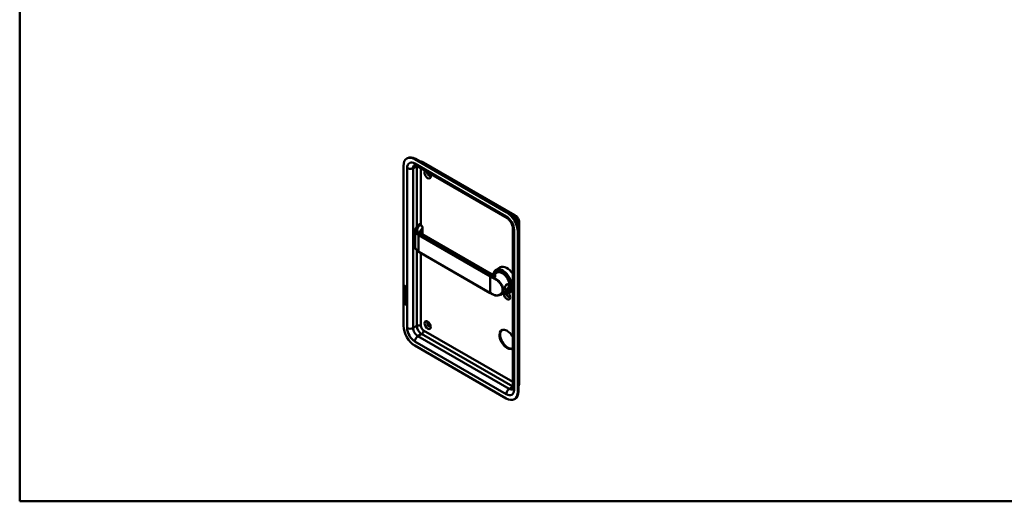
# Model space of a CAD drawing. Header units: millimetres. Extents: x 20 to 833, y 20 to 574.
# Tile 1 of 4: x 20 to 434, y 20 to 223. Entities that reach past the tile are written whole.
import ezdxf

# ---------------------------------------------------------------- set-up
doc = ezdxf.new("R2010")
doc.units = ezdxf.units.MM
doc.header["$LTSCALE"] = 2
for name, color, linetype, lineweight in [('Sichtbare Kanten(DIN)', 7, 'Continuous', 50), ('Sichtbare tangentiale Kanten(DIN)', 7, 'Continuous', 50), ('Skizziergeometrie(DIN)', 7, 'Continuous', 50)]:
    doc.layers.add(name, color=color, linetype=linetype, lineweight=lineweight)

# ---------------------------------------------------------------- blocks, each defined once
blk = doc.blocks.new('Ränder Standardrahmen')
at = {"layer": 'Skizziergeometrie(DIN)', "flags": 128}
blk.add_lwpolyline([(10, 10), (10, 287), (410, 287), (410, 10), (10, 10)], dxfattribs=at)

msp = doc.modelspace()

# ---------------------------------------------------------------- linework, layer by layer
at = {"layer": 'Sichtbare Kanten(DIN)'}
for p, q in [((182.8904, 164.1996), (183.1733, 164.3629)), ((224.757, 141.6541), (186.2904, 163.8628)), ((225.0399, 141.8174), (186.5733, 164.0261)), ((189.8774, 162.5639), (228.344, 140.3552)), ((181.4821, 161.0867), (181.4821, 93.8074)), ((186.6632, 161.2425), (225.1298, 139.0338)), ((230.234, 137.0817), (230.234, 69.8024)), ((186.3835, 127.1166), (186.3835, 133.9003)), ((188.7678, 136.2766), (188.4004, 136.4887)), ((189.5491, 132.3402), (189.5491, 134.94)), ((227.4825, 134.9588), (227.4825, 67.6795)), ((229.5654, 66.0465), (229.5654, 133.3259)), ((229.8482, 66.2098), (229.8482, 133.4892)), ((218.3323, 115.7222), (189.1532, 132.5688)), ((218.0102, 107.5963), (187.8875, 124.9877)), ((220.86, 116.2341), (219.9515, 115.7095)), ((222.2399, 118.4164), (220.4297, 117.3713)), ((220.9863, 116.5379), (220.8165, 116.4399)), ((181.9099, 109.1576), (181.9103, 109.8119)), ((181.9523, 109.1821), (181.9099, 109.1576)), ((182.7184, 108.6901), (181.9099, 109.1576)), ((181.9103, 109.8119), (182.0089, 109.755)), ((181.9105, 110.0489), (181.9111, 110.4775)), ((181.9529, 110.0734), (181.9105, 110.0489)), ((182.719, 109.5814), (181.9105, 110.0489)), ((181.9536, 110.502), (181.9111, 110.4775)), ((181.9523, 109.1821), (181.9527, 109.7874)), ((182.7184, 108.7391), (181.9523, 109.1821)), ((181.9529, 110.0734), (181.9536, 110.502)), ((182.719, 109.6304), (181.9529, 110.0734)), ((181.9579, 108.0455), (182.0537, 107.9574)), ((181.9584, 108.8768), (182.0542, 108.7888)), ((182.0089, 109.755), (182.0085, 109.2237)), ((182.0085, 109.2237), (182.2615, 109.0774)), ((182.0096, 110.4063), (182.0094, 110.1163)), ((182.0094, 110.1163), (182.2973, 109.9499)), ((182.014, 108.4099), (182.016, 108.403)), ((182.0971, 110.5562), (182.0547, 110.5317)), ((182.2384, 108.2805), (182.1959, 108.256)), ((182.241, 108.2822), (182.1986, 108.2577)), ((182.2074, 108.2663), (182.2105, 108.27)), ((182.2498, 108.2908), (182.2529, 108.2945)), ((182.2615, 109.0774), (182.2618, 109.5498)), ((182.3039, 109.1019), (182.2615, 109.0774)), ((182.2618, 109.5498), (182.3604, 109.4928)), ((182.2973, 109.9499), (182.2975, 110.2399)), ((182.3397, 109.9744), (182.2973, 109.9499)), ((182.3039, 109.1019), (182.3042, 109.5253)), ((182.3397, 109.9744), (182.3399, 110.2644)), ((182.3604, 109.4928), (182.3601, 109.0204)), ((182.3601, 109.0204), (182.6199, 108.8702)), ((182.3814, 110.3092), (182.7195, 110.3721)), ((182.3964, 110.1703), (182.3962, 109.8927)), ((182.3962, 109.8927), (182.7191, 109.706)), ((182.7194, 110.2304), (182.3964, 110.1703)), ((182.4388, 110.1948), (182.3964, 110.1703)), ((182.4727, 108.4993), (182.4303, 108.4748)), ((182.7194, 110.247), (182.4388, 110.1948)), ((182.5039, 108.4629), (182.5006, 108.4648)), ((182.5463, 108.4874), (182.5039, 108.4629)), ((182.5463, 108.4874), (182.543, 108.4893)), ((182.6007, 107.9391), (182.5582, 107.9146)), ((182.6199, 108.8702), (182.6203, 109.4079)), ((182.6623, 108.8947), (182.6199, 108.8702)), ((182.6203, 109.4079), (182.7188, 109.3509)), ((182.6623, 108.8947), (182.6627, 109.3833)), ((182.7188, 109.3509), (182.7184, 108.6901)), ((182.7191, 109.706), (182.719, 109.5814)), ((182.7195, 110.3721), (182.7194, 110.2304)), ((222.0133, 111.8193), (222.0133, 111.8192)), ((225.26, 108.613), (222.2519, 106.8763)), ((225.5863, 108.5705), (225.4165, 108.4725)), ((227.4825, 108.5106), (226.0297, 107.6718)), ((181.7562, 103.557), (181.886, 104.1786)), ((181.7986, 103.5815), (181.7562, 103.557)), ((181.7986, 103.5815), (181.9193, 104.1594)), ((182.8546, 102.9709), (181.7986, 103.5815)), ((181.886, 104.1786), (182.7363, 103.6869)), ((181.9064, 104.6386), (181.9065, 104.7617)), ((181.9488, 104.6631), (181.9064, 104.6386)), ((182.7149, 104.171), (181.9064, 104.6386)), ((181.9065, 104.7617), (182.258, 104.5584)), ((181.9068, 105.2702), (181.9069, 105.3933)), ((181.9492, 105.2947), (181.9068, 105.2702)), ((182.2584, 105.0669), (181.9068, 105.2702)), ((181.9069, 105.3933), (182.7154, 104.9257)), ((181.9074, 105.6521), (181.9079, 106.3064)), ((181.9499, 105.6766), (181.9074, 105.6521)), ((182.7159, 105.1846), (181.9074, 105.6521)), ((181.9079, 106.3064), (182.0064, 106.2494)), ((181.908, 106.4929), (181.9081, 106.616)), ((181.9504, 106.5174), (181.908, 106.4929)), ((182.3735, 106.2237), (181.908, 106.4929)), ((181.9081, 106.616), (182.3804, 106.3429)), ((181.9084, 107.1245), (181.9085, 107.2476)), ((181.9509, 107.149), (181.9084, 107.1245)), ((182.3807, 106.8514), (181.9084, 107.1245)), ((181.9085, 107.2476), (182.374, 106.9784)), ((181.9488, 104.6631), (181.9488, 104.7372)), ((182.7149, 104.22), (181.9488, 104.6631)), ((181.9492, 105.2947), (181.9493, 105.3688)), ((182.3008, 105.0914), (181.9492, 105.2947)), ((181.9499, 105.6766), (181.9503, 106.2819)), ((182.716, 105.2336), (181.9499, 105.6766)), ((181.9504, 106.5174), (181.9505, 106.5915)), ((182.4159, 106.2482), (181.9504, 106.5174)), ((181.9509, 107.149), (181.9509, 107.2231)), ((182.4231, 106.8759), (181.9509, 107.149)), ((182.0064, 106.2494), (182.0061, 105.7182)), ((182.0061, 105.7182), (182.2591, 105.5719)), ((182.0134, 107.5785), (182.0155, 107.5717)), ((182.2378, 107.4492), (182.1954, 107.4247)), ((182.2404, 107.4508), (182.198, 107.4263)), ((182.2068, 107.4349), (182.2099, 107.4386)), ((182.2493, 107.4594), (182.2523, 107.4631)), ((182.258, 104.5584), (182.2584, 105.0669)), ((182.3005, 104.5829), (182.258, 104.5584)), ((182.3008, 105.0914), (182.2584, 105.0669)), ((182.2591, 105.5719), (182.2594, 106.0443)), ((182.3015, 105.5964), (182.2591, 105.5719)), ((182.2594, 106.0443), (182.358, 105.9873)), ((182.3005, 104.5829), (182.3008, 105.0914)), ((182.3015, 105.5964), (182.3018, 106.0197)), ((182.358, 105.9873), (182.3577, 105.5149)), ((182.3577, 105.5149), (182.6175, 105.3647)), ((182.3592, 105.0086), (182.3588, 104.5001)), ((182.3588, 104.5001), (182.715, 104.2941)), ((182.4016, 105.0331), (182.3592, 105.0086)), ((182.7153, 104.8026), (182.3592, 105.0086)), ((182.7154, 104.8516), (182.4016, 105.0331)), ((182.4721, 107.668), (182.4297, 107.6435)), ((182.5033, 107.6315), (182.5, 107.6335)), ((182.5458, 107.656), (182.5033, 107.6315)), ((182.5458, 107.656), (182.5425, 107.658)), ((182.6001, 107.1078), (182.5577, 107.0833)), ((182.6173, 106.327), (182.5749, 106.3025)), ((182.6175, 105.3647), (182.6178, 105.9024)), ((182.6599, 105.3892), (182.6175, 105.3647)), ((182.6178, 105.9024), (182.7164, 105.8454)), ((182.6296, 106.4513), (182.6296, 106.4545)), ((182.6599, 105.3892), (182.6602, 105.8779)), ((182.672, 106.4758), (182.672, 106.479)), ((182.715, 104.2941), (182.7149, 104.171)), ((182.7154, 104.9257), (182.7153, 104.8026)), ((182.7164, 105.8454), (182.7159, 105.1846)), ((182.7363, 103.6869), (182.8635, 102.9167)), ((182.8635, 102.9167), (181.7562, 103.557)), ((181.8858, 103.0158), (181.8861, 103.3886)), ((181.9283, 103.0403), (181.8858, 103.0158)), ((182.7335, 102.5256), (181.8858, 103.0158)), ((181.8861, 103.3886), (182.7338, 102.8985)), ((181.9283, 103.0403), (181.9285, 103.3641)), ((182.7335, 102.5747), (181.9283, 103.0403)), ((182.7338, 102.8985), (182.7335, 102.5256)), ((186.2904, 85.4792), (224.757, 63.2704)), ((228.157, 62.9337), (228.4399, 63.0969))]:
    msp.add_line(p, q, dxfattribs=at)
for centre, major_axis, ratio, start_param, end_param in [((186.2904, 158.3106), (-3.4, 5.889), 0.57735027, 5.49778714, 7.06858347), ((186.5733, 158.4739), (-3.4, 5.889), 0.57735027, 5.49778714, 6.28318531), ((191.6644, 157.4942), (-0.93, 1.6108), 0.57735027, 0.18267233, 4.52971665), ((192.2301, 157.8208), (0.53, -0.918), 0.57735027, 3.68460982, 6.73908916), ((224.757, 136.1019), (-3.4, 5.889), 0.57735027, 3.92699082, 5.49778714), ((225.0399, 136.2652), (-3.4, 5.889), 0.57735027, 3.92699082, 5.49778714), ((188.5532, 131.5296), (0.6, 1.0392), 0.57735027, 0, 0.00654378), ((223.2297, 112.5215), (2.8, -4.8497), 0.57735027, 5.61623896, 10.04914156), ((223.1731, 112.4889), (-2.76, 4.7805), 0.57735027, 2.49327607, 6.88867942), ((223.1731, 112.4889), (2.34, -4.053), 0.57735027, 5.93552067, 9.7724426), ((223.1165, 112.4562), (2.3, -3.9837), 0.57735027, 5.98722239, 9.72074088), ((223.06, 112.4235), (-2.26, 3.9144), 0.57735027, 2.91065117, 6.51412679), ((223.2014, 112.5052), (-2.32, 4.0184), 0.57735027, 5.50208825, 6.53893785), ((223.3428, 112.5868), (-2.32, 4.0184), 0.57735027, 0.03048346, 0.13720341), ((223.06, 112.4235), (-2.2, 3.8105), 0.57735027, 3.14159265, 6.28318531), ((223.2863, 112.5542), (-2.3, 3.9837), 0.57735027, 6.06313288, 6.28318531), ((225.0399, 113.5666), (-2.8, 4.8497), 0.57735027, 4.83304027, 6.28318531), ((223.06, 112.4235), (-2.26, 3.9144), 0.57735027, 0.88674395, 0.88678279), ((223.06, 112.4235), (-2.2, 3.8105), 0.57735027, 0.88852787, 0.88858887), ((223.06, 112.4235), (-2.2, 3.8105), 0.57735027, 0.46715684, 0.4671714), ((223.3427, 112.5869), (-2.3199, 4.0182), 0.57735027, 0.62164351, 0.62165268), ((223.3428, 112.5868), (-2.32, 4.0184), 0.57735027, 0.96967534, 0.96977024), ((182.3721, 109.2191), (0.2782, 0.9168), 0.28123518, 2.66975123, 2.73071061), ((182.343, 109.9615), (0.2852, -0.572), 0.30187261, 2.71284517, 3.68558962), ((182.2248, 108.5474), (0.0594, 0.2992), 0.72216986, 2.21126272, 2.67155642), ((182.3854, 109.9859), (0.2852, -0.572), 0.30187261, 2.71284517, 3.16006148), ((181.949, 110.1625), (-0.0331, -0.5223), 0.85529421, 1.90916157, 2.73996911), ((182.1909, 108.2838), (0.0248, 0.0325), 0.58391362, 4.30858986, 4.616668), ((182.2333, 108.3083), (0.0248, 0.0325), 0.58391362, 4.30858986, 4.616668), ((182.3173, 108.0197), (0.1452, 0.4621), 0.61504332, 5.609575, 6.13096279), ((182.3598, 108.0442), (0.1452, 0.4621), 0.61504332, 5.609575, 6.13096279), ((223.1731, 112.4887), (-2.7599, 4.7803), 0.57735027, 2.32049506, 2.32049965), ((223.2014, 111.0355), (0.6, 1.0392), 0.57735027, 3.76572754, 3.76599218), ((223.3428, 112.5868), (1.95, -3.3775), 0.57735027, 5.43800228, 5.43806997), ((223.1731, 112.4889), (2.34, -4.053), 0.57735027, 5.50314458, 5.503166), ((223.1165, 112.4562), (2.3, -3.9837), 0.57735027, 5.52066714, 5.52068874), ((223.06, 112.4235), (-2.26, 3.9144), 0.57735027, 2.39727211, 2.39729357), ((223.1731, 112.4889), (2.34, -4.053), 0.57735027, 5.56515915, 5.5652126), ((223.1165, 112.4562), (2.3, -3.9837), 0.57735027, 5.5840361, 5.5840929), ((223.06, 112.4235), (-2.26, 3.9144), 0.57735027, 2.46208863, 2.46214952), ((223.06, 112.4235), (-2.2, 3.8105), 0.57735027, 2.46959254, 2.46969686), ((223.3428, 112.5868), (-2.32, 4.0184), 0.57735027, 2.38097701, 2.38111087), ((223.3428, 112.5868), (1.95, -3.3775), 0.57735027, 5.52741879, 5.52748529), ((223.3428, 112.5868), (-2.26, 3.9144), 0.57735027, 2.38410634, 2.38426901), ((223.3428, 112.5869), (1.95, -3.3775), 0.57735027, 5.78660762, 5.78662654), ((223.4001, 112.6177), (1.909, -3.3065), 0.57735027, 6.03206682, 6.03206908), ((223.2014, 112.5052), (2.32, -4.0184), 0.57735027, 6.02743276, 7.06428236), ((223.3428, 112.5868), (2.32, -4.0184), 0.57735027, 6.14598189, 6.25270185), ((223.2863, 112.5542), (2.3, -3.9837), 0.57735027, 0, 0.22005243), ((225.4076, 113.7789), (1.6, -2.7713), 0.57735027, 5.70989105, 5.70994472), ((225.0964, 113.3598), (1.5, -2.5981), 0.57735027, 5.93011142, 5.9302131), ((223.3428, 112.5868), (-1.9, 3.2909), 0.57735027, 3.75512067, 3.75554479), ((182.3958, 108.4543), (0.304, 0.9816), 0.27034664, 2.69055142, 2.74969239), ((182.2264, 107.7177), (0.0623, 0.3009), 0.72308786, 2.21992306, 2.67775437), ((182.1903, 107.4524), (0.0248, 0.0325), 0.58391363, 4.30858985, 4.61666799), ((182.2327, 107.4769), (0.0248, 0.0325), 0.58391363, 4.30858985, 4.61666799), ((181.2943, 108.3759), (1.3535, -2.2012), 0.21641253, 5.90202163, 6.62036098), ((181.2932, 106.0759), (1.3899, 0.5619), 0.64255747, 6.0293145, 6.74777842), ((176.0017, 116.7566), (6.5757, -10.4526), 0.07940507, 6.1336195, 6.4085525), ((181.3368, 108.4004), (1.3535, -2.2012), 0.21641253, 5.90202163, 6.23339148), ((182.3171, 107.1889), (0.1447, 0.4616), 0.61535087, 5.60882747, 6.13052027), ((182.3595, 107.2134), (0.1447, 0.4616), 0.61535087, 5.60882747, 6.13052027), ((176.0441, 116.7811), (6.5757, -10.4526), 0.07940507, 6.2801711, 6.4085525), ((225.0399, 106.5448), (0.93, -1.6108), 0.57735027, 3.65889986, 8.13845164), ((225.6056, 106.8714), (0.53, -0.918), 0.57735027, 3.79623485, 6.73908916), ((192.2301, 94.4606), (-0.53, 0.918), 0.57735027, 5.82728145, 9.88068182), ((186.2904, 91.0313), (3.4, -5.889), 0.57735027, 3.92699082, 5.49778714), ((225.3227, 88.2552), (-2.23, 3.8625), 0.57735027, 0.06346023, 3.07813242), ((225.0399, 88.0919), (2.23, -3.8625), 0.57735027, 1.47021859, 6.38376304), ((224.757, 68.8226), (3.4, -5.889), 0.57735027, 5.49778714, 7.06858347), ((225.0399, 68.9859), (3.4, -5.889), 0.57735027, 0, 0.78539816)]:
    msp.add_ellipse(centre, major_axis=major_axis, ratio=ratio, start_param=start_param, end_param=end_param, dxfattribs=at)
msp.add_ellipse((191.6644, 94.134), major_axis=(-0.93, 1.6108), ratio=0.57735027, dxfattribs=at)
for points, knots in [([(188.4567, 162.9387), (188.4739, 162.9393), (188.4911, 162.9397), (188.6915, 162.9419), (188.8656, 162.9229), (189.1908, 162.8572), (189.3421, 162.8105), (189.6241, 162.6992), (189.7549, 162.6347), (189.8774, 162.5639)], [4.226485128, 4.226485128, 4.226485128, 4.226485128, 4.241150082, 4.241150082, 4.398229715, 4.398229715, 4.555309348, 4.555309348, 4.71238898, 4.71238898, 4.71238898, 4.71238898]), ([(186.0962, 161.4442), (186.0962, 161.4442), (186.0994, 161.4446), (186.121, 161.4449), (186.1527, 161.4434), (186.2501, 161.4237), (186.3155, 161.4054), (186.4723, 161.3435), (186.5636, 161.3001), (186.6632, 161.2425)], [4.16678765, 4.16678765, 4.16678765, 4.16678765, 4.241150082, 4.241150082, 4.398229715, 4.398229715, 4.555309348, 4.555309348, 4.71238898, 4.71238898, 4.71238898, 4.71238898]), ([(225.1298, 139.0338), (225.2774, 138.9486), (225.4431, 138.8325), (225.7949, 138.5331), (225.9816, 138.3462), (226.3492, 137.9125), (226.5294, 137.6634), (226.8552, 137.131), (226.9999, 136.8472), (227.2337, 136.2851), (227.3232, 136.0068), (227.4413, 135.4986), (227.4721, 135.2672), (227.4818, 135.0312), (227.4825, 134.9943), (227.4825, 134.9588)], [4.71238898, 4.71238898, 4.71238898, 4.71238898, 4.94510052, 4.94510052, 5.19308133, 5.19308133, 5.45357656, 5.45357656, 5.7195776, 5.7195776, 5.98271469, 5.98271469, 6.234734, 6.234734, 6.28318531, 6.28318531, 6.28318531, 6.28318531]), ([(228.344, 140.3552), (228.5891, 140.2138), (228.8015, 140.0481), (229.1814, 139.6862), (229.3487, 139.4895), (229.644, 139.0712), (229.772, 138.8496), (229.9866, 138.3846), (230.0733, 138.1414), (230.1967, 137.6315), (230.234, 137.3647), (230.234, 137.0817)], [4.71238898, 4.71238898, 4.71238898, 4.71238898, 5.02654825, 5.02654825, 5.34070751, 5.34070751, 5.65486678, 5.65486678, 5.96902604, 5.96902604, 6.28318531, 6.28318531, 6.28318531, 6.28318531]), ([(186.3816, 133.9795), (186.3816, 134.2889), (186.465, 134.6028), (186.7799, 135.1904), (187.0384, 135.4601), (187.5174, 135.959), (187.7496, 136.2009), (187.9817, 136.4427)], [0, 0, 0, 0, 0.37378533, 0.37378533, 0.75568553, 0.75568553, 1.11486862, 1.11486862, 1.11486862, 1.11486862]), ([(188.059, 136.5027), (188.0536, 136.4996), (188.0482, 136.4963), (188.0375, 136.4894), (188.0322, 136.4858), (188.0217, 136.4782), (188.0164, 136.4742), (188.0061, 136.4658), (188.0011, 136.4614), (187.991, 136.4522), (187.9861, 136.4474), (187.9812, 136.4424)], [3.141592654, 3.141592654, 3.141592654, 3.141592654, 3.19744319, 3.19744319, 3.253293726, 3.253293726, 3.309144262, 3.309144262, 3.364994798, 3.364994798, 3.420845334, 3.420845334, 3.420845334, 3.420845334]), ([(188.0803, 136.5106), (188.1, 136.5201), (188.1207, 136.5274), (188.1721, 136.5395), (188.2036, 136.5422), (188.2706, 136.5385), (188.3064, 136.5303), (188.357, 136.511), (188.3736, 136.5033), (188.3897, 136.4946)], [0.0058212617, 0.0058212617, 0.0058212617, 0.0058212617, 0.0223399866, 0.0223399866, 0.0463175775, 0.0463175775, 0.0740560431, 0.0740560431, 0.0881594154, 0.0881594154, 0.0881594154, 0.0881594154]), ([(188.4887, 133.315), (188.4887, 133.2393), (188.4971, 133.1848), (188.6185, 133.0016), (188.6841, 132.9226), (188.8678, 132.7547), (188.9884, 132.6644), (189.1343, 132.579)], [0, 0, 0, 0, 0.328501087, 0.328501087, 0.50640193, 0.50640193, 0.689360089, 0.689360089, 0.689360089, 0.689360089]), ([(188.7664, 136.2771), (188.8739, 136.2151), (188.976, 136.1329), (189.1619, 135.9419), (189.2478, 135.8302), (189.3874, 135.5966), (189.4433, 135.4722), (189.5191, 135.231), (189.5421, 135.1114), (189.5486, 134.9776), (189.5491, 134.9594), (189.5491, 134.9412)], [0, 0, 0, 0, 0.102578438, 0.102578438, 0.206571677, 0.206571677, 0.306685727, 0.306685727, 0.401235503, 0.401235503, 0.416185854, 0.416185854, 0.416185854, 0.416185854]), ([(187.8875, 124.9877), (187.5058, 125.2081), (187.1796, 125.4691), (186.6796, 126.0491), (186.5043, 126.379), (186.3971, 126.8499), (186.3817, 126.9863), (186.3817, 127.1221)], [0, 0, 0, 0, 0.399407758, 0.399407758, 0.810137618, 0.810137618, 0.974433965, 0.974433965, 0.974433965, 0.974433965]), ([(218.3323, 115.7221), (218.4489, 115.6548), (218.5936, 115.5935), (218.9264, 115.509), (219.1207, 115.4933), (219.5285, 115.5297), (219.7479, 115.6009), (219.9204, 115.692), (219.9355, 115.7003), (219.9499, 115.7086)], [0, 0, 0, 0, 0.154554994, 0.154554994, 0.337717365, 0.337717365, 0.559653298, 0.559653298, 0.581824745, 0.581824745, 0.581824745, 0.581824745]), ([(182.543, 108.4893), (182.5344, 108.4943), (182.5256, 108.4987), (182.5172, 108.5017), (182.5097, 108.5043), (182.5025, 108.5057), (182.4957, 108.5057), (182.4875, 108.5057), (182.48, 108.5035), (182.4727, 108.4993)], [-0.0359044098, -0.0359044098, -0.0359044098, -0.0359044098, -0.0248669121, -0.0248669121, -0.0248669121, -0.0151139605, -0.0151139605, -0.0151139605, -0.0034286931, -0.0034286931, -0.0034286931, -0.0034286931]), ([(224.88, 111.2025), (224.7371, 111.1205), (224.475, 110.8593), (224.2143, 110.2977), (224.084, 109.6837), (224.084, 108.976), (224.3446, 108.6948), (224.8677, 108.8991), (225.4914, 109.3556), (226.0021, 110.0843), (226.0001, 110.7471), (225.8536, 111.0199), (225.5407, 111.3328), (225.1659, 111.3667), (224.8801, 111.2026), (224.8801, 111.2026), (224.88, 111.2025), (224.88, 111.2025)], [-2.11503969, -2.11503969, -2.11503969, -2.11503969, -1.96399314, -1.81291674, -1.66184035, -1.51076395, -1.20861116, -1.05753477, -0.90645837, -0.60430558, -0.45322919, -0.33992189, -0.30215279, 0, 0, 0, 0.00002985, 0.00002985, 0.00002985, 0.00002985]), ([(224.7802, 111.1037), (224.7803, 111.1038), (224.7803, 111.1038), (224.7803, 111.1038), (225.0355, 111.2506), (225.3365, 111.2257), (225.5384, 111.0633), (225.5636, 111.043), (225.5874, 111.0207), (225.6094, 110.9966), (225.6754, 110.9242), (225.7252, 110.8357), (225.754, 110.7363), (225.7923, 110.6037), (225.7926, 110.4512), (225.7543, 110.2973), (225.6777, 109.9895), (225.4447, 109.6758), (225.1805, 109.4379), (225.0484, 109.319), (224.9085, 109.2181), (224.7805, 109.1443), (224.6525, 109.0704), (224.5368, 109.0238), (224.441, 109.0112), (224.2493, 108.9859), (224.1376, 109.1002), (224.1006, 109.3418), (224.0956, 109.3742), (224.0919, 109.409), (224.0896, 109.4456)], [2.11503959, 2.11503959, 2.11503959, 2.11503959, 2.11506954, 2.11506954, 2.11506954, 2.41722233, 2.41722233, 2.41722233, 2.45499143, 2.45499143, 2.45499143, 2.56829872, 2.56829872, 2.56829872, 2.71937512, 2.71937512, 2.71937512, 3.02152791, 3.02152791, 3.02152791, 3.1726043, 3.1726043, 3.1726043, 3.3236807, 3.3236807, 3.3236807, 3.62583349, 3.62583349, 3.62583349, 3.66643932, 3.66643932, 3.66643932, 3.66643932]), ([(182.6296, 106.4545), (182.6296, 106.4697), (182.6289, 106.4854), (182.6243, 106.5323), (182.618, 106.5646), (182.5969, 106.6259), (182.5838, 106.6536), (182.5499, 106.7077), (182.5298, 106.7323), (182.4685, 106.795), (182.4233, 106.8268), (182.3807, 106.8514)], [-0.133946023, -0.133946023, -0.133946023, -0.133946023, -0.119961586, -0.119961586, -0.09310912, -0.09310912, -0.069646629, -0.069646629, -0.045196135, -0.045196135, 0, 0, 0, 0]), ([(182.672, 106.479), (182.672, 106.4942), (182.6714, 106.5099), (182.6668, 106.5568), (182.6604, 106.5891), (182.6394, 106.6504), (182.6263, 106.6781), (182.5923, 106.7322), (182.5723, 106.7568), (182.5109, 106.8195), (182.4657, 106.8513), (182.4231, 106.8759)], [-0.133946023, -0.133946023, -0.133946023, -0.133946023, -0.119961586, -0.119961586, -0.09310912, -0.09310912, -0.069646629, -0.069646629, -0.045196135, -0.045196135, 0, 0, 0, 0]), ([(219.5224, 106.8181), (219.4166, 106.8665), (219.3118, 106.9157), (219.1041, 107.0154), (219.0012, 107.0659), (218.7975, 107.1684), (218.6966, 107.2203), (218.4969, 107.3254), (218.3981, 107.3787), (218.2026, 107.4865), (218.1059, 107.5411), (218.0102, 107.5963)], [1.45604081, 1.45604081, 1.45604081, 1.45604081, 1.478991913, 1.478991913, 1.501943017, 1.501943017, 1.52489412, 1.52489412, 1.547845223, 1.547845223, 1.570796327, 1.570796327, 1.570796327, 1.570796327]), ([(222.2356, 106.8668), (221.9225, 106.686), (221.5629, 106.5691), (220.8206, 106.4883), (220.4299, 106.5216), (219.8714, 106.675), (219.6951, 106.7391), (219.5222, 106.8182)], [0, 0, 0, 0, 0.357542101, 0.357542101, 0.710282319, 0.710282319, 0.873515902, 0.873515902, 0.873515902, 0.873515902]), ([(227.4825, 67.6795), (227.4825, 67.5645), (227.4745, 67.4637), (227.4497, 67.2969), (227.4329, 67.2311), (227.4012, 67.137), (227.3866, 67.1088), (227.3756, 67.0902), (227.3736, 67.0876), (227.3736, 67.0876)], [0, 0, 0, 0, 0.157079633, 0.157079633, 0.314159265, 0.314159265, 0.471238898, 0.471238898, 0.54560133, 0.54560133, 0.54560133, 0.54560133]), ([(230.234, 69.8024), (230.234, 69.6609), (230.2245, 69.5153), (230.1798, 69.2155), (230.1446, 69.0611), (230.039, 68.7466), (229.9683, 68.5864), (229.8662, 68.4139), (229.8573, 68.3993), (229.8482, 68.3846)], [6.283185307, 6.283185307, 6.283185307, 6.283185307, 6.44026494, 6.44026494, 6.597344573, 6.597344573, 6.754424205, 6.754424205, 6.769089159, 6.769089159, 6.769089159, 6.769089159])]:
    msp.add_open_spline(points, degree=3, knots=knots, dxfattribs=at)
for points in [[(186.3835, 133.9795), (186.3835, 133.9781), (186.3835, 133.9766), (186.3835, 133.9752)], [(188.4887, 133.315), (188.4887, 133.3153), (188.4887, 133.3156), (188.4887, 133.3159)], [(181.9229, 107.5828), (181.8973, 107.6762), (181.8891, 107.7571), (181.901, 107.8574)], [(181.9235, 108.4141), (181.8979, 108.5076), (181.8897, 108.5885), (181.9016, 108.6888)], [(181.901, 107.8574), (181.906, 107.9), (181.9177, 107.9608), (181.9378, 108.0058)], [(181.9016, 108.6888), (181.9066, 108.7314), (181.9183, 108.7922), (181.9384, 108.8372)], [(181.9111, 110.4775), (181.9151, 110.6195), (181.9807, 110.7325), (182.1541, 110.6322)], [(182.0817, 108.1724), (182.0185, 108.2196), (181.9535, 108.3046), (181.9235, 108.4141)], [(181.9653, 107.6073), (181.9397, 107.7007), (181.9316, 107.7816), (181.9434, 107.8819)], [(181.9659, 108.4386), (181.9403, 108.5321), (181.9321, 108.613), (181.944, 108.7133)], [(181.9378, 108.0058), (181.9433, 108.0188), (181.9579, 108.0455), (181.9579, 108.0455)], [(181.9384, 108.8372), (181.9439, 108.8501), (181.9584, 108.8768), (181.9584, 108.8768)], [(181.9434, 107.8819), (181.9483, 107.9233), (181.9595, 107.9819), (181.9785, 108.0265)], [(181.944, 108.7133), (181.9489, 108.7547), (181.9601, 108.8133), (181.9791, 108.8578)], [(181.9536, 110.502), (181.9555, 110.5704), (181.9717, 110.6321), (182.0074, 110.6664)], [(182.1241, 108.1969), (182.0609, 108.2441), (181.996, 108.3291), (181.9659, 108.4386)], [(182.0098, 107.831), (181.9917, 107.759), (181.9899, 107.6867), (182.0065, 107.6067)], [(182.0104, 108.6624), (181.9923, 108.5904), (181.9905, 108.5181), (182.007, 108.438)], [(182.0537, 107.9574), (182.0537, 107.9574), (182.0197, 107.8703), (182.0098, 107.831)], [(182.0542, 108.7888), (182.0542, 108.7887), (182.0203, 108.7017), (182.0104, 108.6624)], [(182.074, 108.3001), (182.1155, 108.2566), (182.1688, 108.2375), (182.1986, 108.2577)], [(182.1254, 108.1429), (182.097, 108.1598), (182.091, 108.1654), (182.0817, 108.1724)], [(182.1679, 108.1674), (182.1394, 108.1843), (182.1335, 108.1899), (182.1241, 108.1969)], [(182.303, 108.1595), (182.2704, 108.1098), (182.2152, 108.0898), (182.1254, 108.1429)], [(182.2975, 110.2399), (182.2975, 110.329), (182.2729, 110.4495), (182.1554, 110.5175)], [(182.2863, 108.1388), (182.2559, 108.1311), (182.2171, 108.1383), (182.1679, 108.1674)], [(182.3399, 110.2644), (182.34, 110.3535), (182.3154, 110.474), (182.1979, 110.5419)], [(182.2105, 108.27), (182.2299, 108.2946), (182.246, 108.3387), (182.2616, 108.4098)], [(182.2384, 108.2805), (182.2393, 108.281), (182.2402, 108.2816), (182.241, 108.2822)], [(182.2529, 108.2945), (182.2723, 108.3191), (182.2884, 108.3632), (182.304, 108.4343)], [(182.261, 107.5784), (182.2848, 107.6848), (182.3137, 107.7371), (182.3536, 107.7688)], [(182.2616, 108.4098), (182.2853, 108.5162), (182.3143, 108.5685), (182.3542, 108.6002)], [(182.3575, 108.3052), (182.3421, 108.2358), (182.3245, 108.1921), (182.303, 108.1595)], [(182.3034, 107.6029), (182.3249, 107.6991), (182.3506, 107.7511), (182.3848, 107.7836)], [(182.304, 108.4343), (182.3255, 108.5305), (182.3512, 108.5825), (182.3854, 108.6149)], [(182.3536, 107.7688), (182.3799, 107.7896), (182.4167, 107.792), (182.4675, 107.7705)], [(182.3542, 108.6002), (182.3804, 108.621), (182.4173, 108.6233), (182.4681, 108.6019)], [(182.3713, 108.3622), (182.3691, 108.3536), (182.3578, 108.3059), (182.3575, 108.3052)], [(182.4239, 108.4706), (182.4039, 108.4532), (182.3868, 108.418), (182.3713, 108.3622)], [(182.5006, 108.4648), (182.4662, 108.4847), (182.4449, 108.4863), (182.4239, 108.4706)], [(182.4675, 107.7705), (182.5488, 107.7361), (182.6288, 107.6572), (182.6836, 107.5222)], [(182.4681, 108.6019), (182.5494, 108.5675), (182.6294, 108.4885), (182.6841, 108.3536)], [(182.5582, 107.9146), (182.5583, 107.9146), (182.602, 107.9723), (182.6187, 108.0557)], [(182.6625, 107.8261), (182.6567, 107.831), (182.5583, 107.9146), (182.5582, 107.9146)], [(182.6007, 107.9391), (182.6007, 107.9391), (182.6445, 107.9968), (182.6611, 108.0802)], [(182.6851, 107.8674), (182.6547, 107.8932), (182.6007, 107.9391), (182.6007, 107.9391)], [(182.6187, 108.0557), (182.6382, 108.1532), (182.6381, 108.2434), (182.6081, 108.3252)], [(182.6611, 108.0802), (182.6806, 108.1777), (182.6805, 108.2679), (182.6505, 108.3497)], [(182.7261, 108.024), (182.7176, 107.9208), (182.6729, 107.8389), (182.6625, 107.8261)], [(182.6841, 108.3536), (182.7153, 108.2766), (182.7305, 108.1963), (182.7304, 108.1082)], [(182.7304, 108.1082), (182.7304, 108.0805), (182.7285, 108.0536), (182.7261, 108.024)], [(224.6049, 110.9704), (224.66, 111.0233), (224.7188, 111.0684), (224.7802, 111.1037)], [(182.0811, 107.341), (182.0179, 107.3882), (181.953, 107.4732), (181.9229, 107.5828)], [(182.1235, 107.3655), (182.0604, 107.4127), (181.9954, 107.4977), (181.9653, 107.6073)], [(182.0734, 107.4687), (182.1149, 107.4252), (182.1682, 107.4061), (182.198, 107.4263)], [(182.1249, 107.3116), (182.0964, 107.3284), (182.0905, 107.334), (182.0811, 107.341)], [(182.1673, 107.3361), (182.1388, 107.3529), (182.1329, 107.3585), (182.1235, 107.3655)], [(182.3025, 107.3281), (182.2698, 107.2784), (182.2147, 107.2584), (182.1249, 107.3116)], [(182.2858, 107.3074), (182.2554, 107.2998), (182.2165, 107.3069), (182.1673, 107.3361)], [(182.2099, 107.4386), (182.2293, 107.4632), (182.2454, 107.5073), (182.261, 107.5784)], [(182.2378, 107.4492), (182.2387, 107.4497), (182.2396, 107.4502), (182.2404, 107.4508)], [(182.2523, 107.4631), (182.2718, 107.4877), (182.2879, 107.5318), (182.3034, 107.6029)], [(182.357, 107.4739), (182.3416, 107.4044), (182.3239, 107.3607), (182.3025, 107.3281)], [(182.3707, 107.5308), (182.3686, 107.5222), (182.3572, 107.4745), (182.357, 107.4739)], [(182.4233, 107.6392), (182.4033, 107.6218), (182.3862, 107.5866), (182.3707, 107.5308)], [(182.5, 107.6335), (182.4656, 107.6534), (182.4443, 107.655), (182.4233, 107.6392)], [(182.5425, 107.658), (182.5115, 107.6759), (182.4912, 107.6789), (182.4721, 107.668)], [(182.5577, 107.0833), (182.5577, 107.0833), (182.6015, 107.1409), (182.6181, 107.2243)], [(182.6619, 106.9947), (182.6562, 106.9996), (182.5577, 107.0833), (182.5577, 107.0833)], [(182.6001, 107.1078), (182.6001, 107.1078), (182.6439, 107.1654), (182.6606, 107.2488)], [(182.6845, 107.0361), (182.6542, 107.0618), (182.6001, 107.1078), (182.6001, 107.1078)], [(182.6181, 107.2243), (182.6376, 107.3218), (182.6375, 107.412), (182.6075, 107.4938)], [(182.6606, 107.2488), (182.6801, 107.3463), (182.68, 107.4365), (182.6499, 107.5183)], [(182.7255, 107.1927), (182.717, 107.0894), (182.6723, 107.0075), (182.6619, 106.9947)], [(182.6836, 107.5222), (182.7147, 107.4452), (182.7299, 107.3649), (182.7298, 107.2769)], [(182.7298, 107.2769), (182.7298, 107.2492), (182.7279, 107.2223), (182.7255, 107.1927)]]:
    msp.add_open_spline(points, degree=3, dxfattribs=at)
at = {"layer": 'Sichtbare tangentiale Kanten(DIN)'}
for p, q in [((186.2904, 163.8628), (186.5733, 164.0261)), ((224.757, 139.8578), (186.2904, 162.0665)), ((183.0377, 160.1886), (183.0377, 92.9093)), ((187.036, 161.0273), (185.5833, 160.1886)), ((185.5833, 92.9093), (185.5833, 160.1886)), ((187.139, 160.9679), (187.139, 135.5638)), ((188.836, 136.2337), (188.836, 159.9881)), ((224.757, 141.6541), (225.0399, 141.8174)), ((226.1975, 140.9858), (227.444, 140.2661)), ((227.444, 140.2661), (227.1148, 140.076)), ((188.159, 136.4928), (188.5678, 136.2568)), ((189.4891, 134.8197), (189.4891, 132.3748)), ((228.0097, 66.9447), (228.0097, 134.224)), ((229.7068, 136.3469), (229.3775, 136.1568)), ((229.5654, 133.3259), (229.8482, 133.4892)), ((229.7068, 136.3469), (229.7068, 134.9075)), ((187.8461, 131.9378), (217.9688, 114.5464)), ((187.8461, 131.9378), (187.8461, 125.0792)), ((188.5532, 132.5094), (187.9875, 132.1828)), ((218.1102, 114.7914), (187.9875, 132.1828)), ((188.5532, 132.5094), (220.0901, 114.3015)), ((187.139, 125.5934), (187.139, 125.5931)), ((187.139, 125.5394), (187.139, 93.8074)), ((217.9688, 107.6879), (187.8461, 125.0792)), ((188.836, 93.8074), (188.836, 124.44)), ((217.9688, 114.5464), (217.9688, 107.6879)), ((220.0901, 114.3015), (219.6057, 114.0218)), ((181.9434, 107.8819), (181.901, 107.8574)), ((181.944, 108.7133), (181.9016, 108.6888)), ((181.9659, 108.4386), (181.9235, 108.4141)), ((181.9766, 108.0282), (181.9378, 108.0058)), ((181.9772, 108.8596), (181.9384, 108.8372)), ((182.1241, 108.1969), (182.0817, 108.1724)), ((182.1679, 108.1674), (182.1254, 108.1429)), ((182.1979, 110.5419), (182.1554, 110.5175)), ((182.2498, 108.2908), (182.2074, 108.2663)), ((182.2529, 108.2945), (182.2105, 108.27)), ((182.304, 108.4343), (182.2616, 108.4098)), ((182.3399, 110.2644), (182.2975, 110.2399)), ((182.373, 107.78), (182.3536, 107.7688)), ((182.3736, 108.6114), (182.3542, 108.6002)), ((182.543, 108.4893), (182.5006, 108.4648)), ((182.6505, 108.3497), (182.6081, 108.3252)), ((182.6611, 108.0802), (182.6187, 108.0557)), ((224.8803, 111.202), (224.7805, 111.1036)), ((181.9653, 107.6073), (181.9229, 107.5828)), ((182.1235, 107.3655), (182.0811, 107.341)), ((182.1673, 107.3361), (182.1249, 107.3116)), ((182.2493, 107.4594), (182.2068, 107.4349)), ((182.2523, 107.4631), (182.2099, 107.4386)), ((182.3034, 107.6029), (182.261, 107.5784)), ((182.4159, 106.2482), (182.3735, 106.2237)), ((182.4231, 106.8759), (182.3807, 106.8514)), ((182.5425, 107.658), (182.5, 107.6335)), ((182.6499, 107.5183), (182.6075, 107.4938)), ((182.6606, 107.2488), (182.6181, 107.2243)), ((182.672, 106.479), (182.6296, 106.4545)), ((182.672, 106.4758), (182.6296, 106.4513)), ((187.139, 93.8074), (185.5833, 92.9093)), ((227.4825, 70.1885), (189.9674, 91.8478)), ((186.2904, 87.2754), (224.757, 65.0667)), ((189.1189, 90.3781), (187.5632, 89.48)), ((226.0298, 67.2713), (187.5632, 89.48)), ((189.1189, 90.3781), (227.4825, 68.2289)), ((227.4825, 68.11), (226.0298, 67.2713)), ((229.5654, 66.0465), (229.8482, 66.2098))]:
    msp.add_line(p, q, dxfattribs=at)
for centre, major_axis, ratio, start_param, end_param in [((186.2904, 158.3106), (-2.3, 3.9837), 0.57735027, 5.49778714, 7.06858347), ((187.5632, 162.8014), (-0.9, -1.5588), 0.57735027, 5.49778714, 6.28318531), ((188.9774, 161.0051), (0.9, 1.5588), 0.57735027, 0, 0.66701114), ((184.3105, 160.9234), (-1.8, 0), 0.57735027, 0.78539816, 2.35619449), ((187.5632, 159.0455), (-1.4, 2.4249), 0.57735027, 0.03071684, 0.78539816), ((224.757, 136.1019), (-2.3, 3.9837), 0.57735027, 3.92699082, 5.49778714), ((226.0298, 140.5927), (-0.9, -1.5588), 0.57735027, 5.49778714, 6.28318531), ((227.444, 138.7964), (0.9, 1.5588), 0.57735027, 0, 0.78539816), ((227.444, 137.6533), (1.6, -2.7713), 0.57735027, 0.78539816, 2.35619449), ((228.434, 137.0817), (1.8, 0), 0.57735027, 5.49778714, 6.28318531), ((188.1255, 136.3038), (-0.1443, 0.1385), 0.714124, 5.31340155, 6.27887912), ((188.159, 136.3295), (-0.1, 0.1732), 0.57735027, 5.49778714, 6.28318531), ((188.3004, 136.4112), (0.2, 0), 0.57735027, 2.35619449, 2.63544717), ((188.3004, 136.0846), (0.0534, -0.4381), 0.71153116, 2.65019371, 3.43559396), ((188.5532, 131.5296), (0.6, 1.0392), 0.57735027, 0.00654378, 0.78539816), ((188.5678, 135.9302), (0.2, 0.3464), 0.57735027, 0.00639832, 0.78539816), ((189.1491, 134.9414), (0.4, 0), 0.57735027, 5.72876119, 6.28246272), ((229.2825, 134.9588), (-1.8, 0), 0.57735027, 0, 0.78539816), ((187.9875, 132.0195), (0.1, 0.1732), 0.57735027, 0.78539816, 2.35619449), ((187.9875, 125.1609), (-0.1, -0.1732), 0.57735027, 5.49778714, 6.28318531), ((218.1102, 114.6281), (0.1, 0.1732), 0.57735027, 0.78539816, 2.35619449), ((230.461, 121.7588), (17.6667, 0), 0.57735027, 3.92699082, 4.04174633), ((230.461, 121.9221), (-17.4667, 0), 0.57735027, 0.78539816, 0.90015368), ((219.6057, 113.8585), (0.0833, 0.1818), 0.50744412, 0.73424246, 2.30503879), ((230.461, 114.9002), (-17.6667, 0), 0.57735027, 0.78539816, 0.90015368), ((218.1102, 107.7695), (-0.1, -0.1732), 0.57735027, 5.49778714, 6.28318531), ((219.6057, 106.9999), (-0.0833, -0.1818), 0.50744412, 5.44663144, 6.28105097), ((184.3105, 93.6441), (1.8, 0), 0.57735027, 3.92699082, 5.49778714), ((186.2904, 91.0313), (2.3, -3.9837), 0.57735027, 3.92699082, 5.49778714), ((187.5632, 91.7662), (-1.4, 2.4249), 0.57735027, 0.78539816, 2.35619449), ((187.9875, 93.3175), (1.2, 0), 0.57735027, 0.78539816, 2.35619449), ((189.1189, 92.6643), (1.4, -2.4249), 0.57735027, 3.92699082, 5.49778714), ((189.9674, 93.1542), (-0.8, 1.3856), 0.57735027, 0.78539816, 2.35619449), ((189.1189, 91.3579), (0.6, 1.0392), 0.57735027, 3.92699082, 5.49778714), ((187.5632, 88.0103), (0.9, 1.5588), 0.57735027, 0.78539816, 2.35619449), ((226.0298, 65.8016), (0.9, 1.5588), 0.57735027, 0.78539816, 2.35619449), ((224.757, 68.8226), (2.3, -3.9837), 0.57735027, 5.49778714, 7.06858347), ((226.0298, 69.5575), (1.4, -2.4249), 0.57735027, 5.49778714, 6.25246847), ((229.2825, 67.6795), (-1.8, 0), 0.57735027, 0, 0.78539816), ((228.434, 69.8024), (1.8, 0), 0.57735027, 5.61617417, 6.28318531)]:
    msp.add_ellipse(centre, major_axis=major_axis, ratio=ratio, start_param=start_param, end_param=end_param, dxfattribs=at)
for points, knots in [([(186.3835, 133.9752), (186.3835, 133.7179), (186.4419, 133.4607), (186.5598, 133.2128), (186.7875, 132.7338), (187.2372, 132.2893), (187.8461, 131.9378)], [-0.945780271, -0.945780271, -0.945780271, -0.945780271, -0.623182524, -0.623182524, -0.623182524, 0, 0, 0, 0]), ([(187.9875, 132.1828), (187.6969, 132.3505), (187.1844, 132.7345), (186.7025, 133.3985), (186.5277, 134.1145), (186.6524, 134.7115), (186.8761, 135.1111), (187.0397, 135.3282), (187.1337, 135.434), (187.4975, 135.8129), (187.8115, 136.1401), (188.1255, 136.4671)], [0, 0, 0, 0, 0.30819291, 0.61638583, 0.92457874, 1.23277165, 1.38686811, 1.46391633, 1.54096456, 1.54096456, 2.02676491, 2.02676491, 2.02676491, 2.02676491]), ([(188.5678, 136.2568), (188.5097, 136.2023), (188.4514, 136.1477), (188.0257, 135.7548), (187.6632, 135.4075), (187.2472, 134.5871), (187.2291, 134.119), (187.6056, 133.2399), (187.999, 132.8293), (188.5532, 132.5094)], [-1.77942765, -1.77942765, -1.77942765, -1.77942765, -1.69626914, -1.69626914, -1.17626777, -1.17626777, -0.5877823, -0.5877823, 0, 0, 0, 0]), ([(188.4887, 133.3159), (188.4889, 133.4959), (188.5325, 133.6762), (188.76, 134.1257), (189.0408, 134.4063), (189.4376, 134.7718), (189.4634, 134.7957), (189.4892, 134.8197)], [0.857454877, 0.857454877, 0.857454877, 0.857454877, 1.176267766, 1.176267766, 1.696269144, 1.696269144, 1.732462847, 1.732462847, 1.732462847, 1.732462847]), ([(188.5678, 136.2568), (188.7738, 136.1547), (188.9811, 135.9761), (189.1427, 135.7578), (189.1945, 135.6878), (189.2416, 135.6137), (189.2833, 135.5374), (189.4119, 135.3018), (189.4892, 135.0426), (189.4892, 134.8197)], [-0.318490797, -0.318490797, -0.318490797, -0.318490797, -0.180710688, -0.180710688, -0.180710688, -0.136496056, -0.136496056, -0.136496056, 0, 0, 0, 0]), ([(187.8461, 125.0792), (187.2372, 125.4308), (186.7875, 125.8753), (186.5598, 126.3542), (186.4419, 126.6021), (186.3835, 126.8593), (186.3835, 127.1166)], [-2.159469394, -2.159469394, -2.159469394, -2.159469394, -1.536286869, -1.536286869, -1.536286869, -1.213689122, -1.213689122, -1.213689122, -1.213689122]), ([(218.3323, 115.7221), (218.4906, 115.6307), (218.8598, 115.3883), (219.4458, 114.9174), (219.8745, 114.5158), (220.0878, 114.3038), (220.089, 114.3026), (220.0901, 114.3015)], [-1.0372363, -1.0372363, -1.0372363, -1.0372363, -0.75037471, -0.37518735, 0, 0, 0.00206478, 0.00206478, 0.00206478, 0.00206478]), ([(219.4814, 113.768), (219.986, 113.5369), (220.5128, 113.2042), (221.0054, 112.8032), (221.4979, 112.4021), (221.9555, 111.9321), (222.3241, 111.4238), (222.6927, 110.9155), (222.9717, 110.3684), (223.1112, 109.8271), (223.2507, 109.2858), (223.2502, 108.7498), (223.1105, 108.2821), (222.9708, 107.8144), (222.6923, 107.4156), (222.3239, 107.128), (221.9555, 106.8404), (221.4977, 106.6647), (221.0052, 106.6241), (220.5127, 106.5834), (219.986, 106.6783), (219.4814, 106.9095)], [0, 0, 0, 0, 0.47761163, 0.47761163, 0.47761163, 0.95522326, 0.95522326, 0.95522326, 1.43283489, 1.43283489, 1.43283489, 1.91044652, 1.91044652, 1.91044652, 2.38805815, 2.38805815, 2.38805815, 2.86566978, 2.86566978, 2.86566978, 3.34328141, 3.34328141, 3.34328141, 3.34328141]), ([(222.2355, 106.867), (222.3373, 106.9257), (222.4345, 106.9917), (222.5262, 107.0646), (222.9037, 107.3644), (223.1883, 107.7819), (223.3315, 108.2709), (223.4746, 108.7599), (223.4748, 109.3219), (223.3318, 109.8897), (223.1888, 110.4575), (222.904, 111.0313), (222.5264, 111.5649), (222.1489, 112.0985), (221.6795, 112.5917), (221.1739, 113.0125), (220.6682, 113.4333), (220.1259, 113.781), (219.6057, 114.0218)], [-2.50413112, -2.50413112, -2.50413112, -2.50413112, -2.38805815, -2.38805815, -2.38805815, -1.91044652, -1.91044652, -1.91044652, -1.43283489, -1.43283489, -1.43283489, -0.95522326, -0.95522326, -0.95522326, -0.47761163, -0.47761163, -0.47761163, 0, 0, 0, 0]), ([(220.0901, 114.3015), (220.0902, 114.3028), (220.0902, 114.304), (220.0959, 114.5376), (220.1073, 114.9624), (220.1065, 115.4389), (220.0668, 115.7073), (219.9977, 115.7362), (219.9499, 115.7086)], [-0.00206478, -0.00206478, -0.00206478, -0.00206478, 0, 0, 0.37518735, 0.75037471, 1.12556206, 1.44921272, 1.44921272, 1.44921272, 1.44921272])]:
    msp.add_open_spline(points, degree=3, knots=knots, dxfattribs=at)

# ---------------------------------------------------------------- block references
at = {"xscale": 2, "yscale": 2, "zscale": 2}
msp.add_blockref('Ränder Standardrahmen', (0, 0), dxfattribs=at)

doc.saveas('drawing.dxf')
